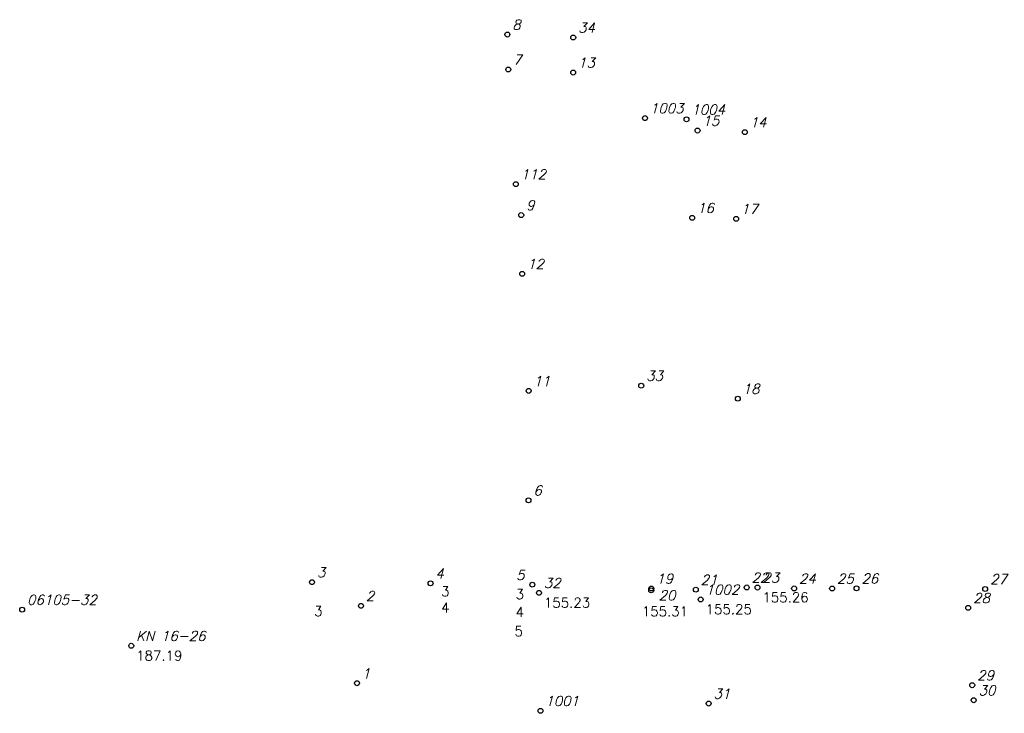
# Model space of a CAD drawing. Extents: x 42110 to 42210, y 377894 to 377965.
import ezdxf

# ---------------------------------------------------------------- set-up
doc = ezdxf.new("R2010")
doc.units = 0
doc.header["$MEASUREMENT"] = 0
doc.layers.get('0').update_dxf_attribs({"linetype": 'CONTINUOUS'})
for name, color, linetype in [('B-B', 4, 'CONTINUOUS'), ('B-G', 3, 'CONTINUOUS'), ('B-R', 1, 'CONTINUOUS'), ('B-S', 7, 'CONTINUOUS'), ('B-Y', 7, 'CONTINUOUS'), ('H-S', 3, 'CONTINUOUS'), ('LAY3', 12, 'CONTINUOUS'), ('LAY4', 45, 'CONTINUOUS'), ('LAY5', 78, 'CONTINUOUS'), ('S-B1', 4, 'CONTINUOUS'), ('S-G1', 3, 'CONTINUOUS'), ('S-R1', 1, 'CONTINUOUS'), ('S-S1', 2, 'CONTINUOUS'), ('S-Y1', 2, 'CONTINUOUS')]:
    doc.layers.add(name, color=color, linetype=linetype)
doc.styles.add('F0', font='TXT8')
doc.styles.add('R0', font='TXT8', dxfattribs={"oblique": 15.0003})

# ---------------------------------------------------------------- blocks, each defined once
blk = doc.blocks.new('GDK10')
blk.add_circle((0, 0), 0.5)
at = {"layer": 'B-S', "style": 'R0', "oblique": 15.0003}
blk.add_attdef('BEZ', (1, 1), '', height=2, dxfattribs=at)
at = {"layer": 'H-S', "style": 'F0'}
blk.add_attdef('HOEHE', (1, -3), '', height=2, dxfattribs=at)
blk = doc.blocks.new('GDK3')
blk.add_circle((0, 0), 0.5)
at = {"layer": 'B-S', "style": 'R0', "oblique": 15.0003}
blk.add_attdef('BEZ', (1, 1), '', height=2, dxfattribs=at)
at = {"layer": 'H-S', "style": 'F0'}
for tag, p in [('HOEHE', (1, -3)), ('ATT3', (0.43, -6.9))]:
    blk.add_attdef(tag, p, '', height=2, dxfattribs=at)
blk = doc.blocks.new('GDK4')
blk.add_circle((0, 0), 0.5)
at = {"layer": 'B-S', "style": 'R0', "oblique": 15.0003}
blk.add_attdef('BEZ', (1, 1), '', height=2, dxfattribs=at)
at = {"layer": 'H-S', "style": 'F0'}
for tag, p in [('HOEHE', (1, -3)), ('ATT3', (0.43, -6.9)), ('ATT4', (0.22, -11))]:
    blk.add_attdef(tag, p, '', height=2, dxfattribs=at)
blk = doc.blocks.new('GDK5')
blk.add_circle((0, 0), 0.5)
at = {"layer": 'B-S', "style": 'R0', "oblique": 15.0003}
blk.add_attdef('BEZ', (1, 1), '', height=2, dxfattribs=at)
at = {"layer": 'H-S', "style": 'F0'}
for tag, p in [('HOEHE', (1, -3)), ('ATT3', (0.43, -6.9)), ('ATT4', (0.22, -11)), ('ATT5', (0.22, -15.1))]:
    blk.add_attdef(tag, p, '', height=2, dxfattribs=at)

msp = doc.modelspace()

# ---------------------------------------------------------------- block references
at = {"layer": 'S-B1'}
ref = msp.add_blockref('GDK10', (42195.23, 377907.03), dxfattribs=dict(at, xscale=0.5, yscale=0.5, zscale=0.5))
ref.add_attrib('BEZ', '26 ', (42195.73, 377907.53), dxfattribs={"layer": 'B-B', "height": 1, "style": 'R0', "oblique": 15.0003})
ref = msp.add_blockref('GDK10', (42208.34, 377906.96), dxfattribs=dict(at, xscale=0.5, yscale=0.5, zscale=0.5))
ref.add_attrib('BEZ', '27 ', (42208.84, 377907.46), dxfattribs={"layer": 'B-B', "height": 1, "style": 'R0', "oblique": 15.0003})
ref = msp.add_blockref('GDK10', (42206.61, 377905.04), dxfattribs=dict(at, xscale=0.5, yscale=0.5, zscale=0.5))
ref.add_attrib('BEZ', '28 ', (42207.11, 377905.54), dxfattribs={"layer": 'B-B', "height": 1, "style": 'R0', "oblique": 15.0003})
at = {"layer": 'S-G1'}
ref = msp.add_blockref('GDK10', (42182.96, 377944.67), dxfattribs=dict(at, xscale=0.5, yscale=0.5, zscale=0.5))
ref.add_attrib('BEZ', '17 ', (42183.46, 377945.17), dxfattribs={"layer": 'B-G', "height": 1, "style": 'R0', "oblique": 15.0003})
ref = msp.add_blockref('GDK10', (42183.13, 377926.35), dxfattribs=dict(at, xscale=0.5, yscale=0.5, zscale=0.5))
ref.add_attrib('BEZ', '18 ', (42183.63, 377926.85), dxfattribs={"layer": 'B-G', "height": 1, "style": 'R0', "oblique": 15.0003})
ref = msp.add_blockref('GDK10', (42174.32, 377907.01), dxfattribs=dict(at, xscale=0.5, yscale=0.5, zscale=0.5))
ref.add_attrib('BEZ', '19 ', (42174.82, 377907.51), dxfattribs={"layer": 'B-G', "height": 1, "style": 'R0', "oblique": 15.0003})
at = {"layer": 'S-R1'}
ref = msp.add_blockref('GDK10', (42166.36, 377963.14), dxfattribs=dict(at, xscale=0.5, yscale=0.5, zscale=0.5))
ref.add_attrib('BEZ', '34 ', (42166.86, 377963.64), dxfattribs={"layer": 'B-R', "height": 1, "style": 'R0', "oblique": 15.0003})
ref = msp.add_blockref('GDK10', (42159.74, 377959.88), dxfattribs=dict(at, xscale=0.5, yscale=0.5, zscale=0.5))
ref.add_attrib('BEZ', '7 ', (42160.24, 377960.38), dxfattribs={"layer": 'B-R', "height": 1, "style": 'R0', "oblique": 15.0003})
ref = msp.add_blockref('GDK10', (42166.35, 377959.57), dxfattribs=dict(at, xscale=0.5, yscale=0.5, zscale=0.5))
ref.add_attrib('BEZ', '13 ', (42166.85, 377960.07), dxfattribs={"layer": 'B-R', "height": 1, "style": 'R0', "oblique": 15.0003})
ref = msp.add_blockref('GDK10', (42179.03, 377953.66), dxfattribs=dict(at, xscale=0.5, yscale=0.5, zscale=0.5))
ref.add_attrib('BEZ', '15 ', (42179.53, 377954.16), dxfattribs={"layer": 'B-R', "height": 1, "style": 'R0', "oblique": 15.0003})
ref = msp.add_blockref('GDK10', (42183.85, 377953.5), dxfattribs=dict(at, xscale=0.5, yscale=0.5, zscale=0.5))
ref.add_attrib('BEZ', '14 ', (42184.35, 377954), dxfattribs={"layer": 'B-R', "height": 1, "style": 'R0', "oblique": 15.0003})
ref = msp.add_blockref('GDK10', (42160.51, 377948.2), dxfattribs=dict(at, xscale=0.5, yscale=0.5, zscale=0.5))
ref.add_attrib('BEZ', '112 ', (42161.01, 377948.7), dxfattribs={"layer": 'B-R', "height": 1, "style": 'R0', "oblique": 15.0003})
ref = msp.add_blockref('GDK10', (42178.48, 377944.77), dxfattribs=dict(at, xscale=0.5, yscale=0.5, zscale=0.5))
ref.add_attrib('BEZ', '16 ', (42178.98, 377945.27), dxfattribs={"layer": 'B-R', "height": 1, "style": 'R0', "oblique": 15.0003})
ref = msp.add_blockref('GDK10', (42173.29, 377927.67), dxfattribs=dict(at, xscale=0.5, yscale=0.5, zscale=0.5))
ref.add_attrib('BEZ', '33 ', (42173.79, 377928.17), dxfattribs={"layer": 'B-R', "height": 1, "style": 'R0', "oblique": 15.0003})
ref = msp.add_blockref('GDK10', (42184.04, 377907.12), dxfattribs=dict(at, xscale=0.5, yscale=0.5, zscale=0.5))
ref.add_attrib('BEZ', '22 ', (42184.54, 377907.62), dxfattribs={"layer": 'B-R', "height": 1, "style": 'R0', "oblique": 15.0003})
ref = msp.add_blockref('GDK10', (42185.14, 377907.11), dxfattribs=dict(at, xscale=0.5, yscale=0.5, zscale=0.5))
ref.add_attrib('BEZ', '23 ', (42185.64, 377907.61), dxfattribs={"layer": 'B-R', "height": 1, "style": 'R0', "oblique": 15.0003})
ref.add_attrib('HOEHE', '155.26', (42185.64, 377905.61), dxfattribs={"layer": 'H-S', "height": 1, "style": 'F0'})
ref = msp.add_blockref('GDK10', (42188.87, 377907.02), dxfattribs=dict(at, xscale=0.5, yscale=0.5, zscale=0.5))
ref.add_attrib('BEZ', '24 ', (42189.37, 377907.52), dxfattribs={"layer": 'B-R', "height": 1, "style": 'R0', "oblique": 15.0003})
ref = msp.add_blockref('GDK10', (42192.74, 377907.01), dxfattribs=dict(at, xscale=0.5, yscale=0.5, zscale=0.5))
ref.add_attrib('BEZ', '25 ', (42193.24, 377907.51), dxfattribs={"layer": 'B-R', "height": 1, "style": 'R0', "oblique": 15.0003})
ref = msp.add_blockref('GDK10', (42162.87, 377906.57), dxfattribs=dict(at, xscale=0.5, yscale=0.5, zscale=0.5))
ref.add_attrib('BEZ', '32 ', (42163.37, 377907.07), dxfattribs={"layer": 'B-R', "height": 1, "style": 'R0', "oblique": 15.0003})
ref.add_attrib('HOEHE', '155.23', (42163.37, 377905.07), dxfattribs={"layer": 'H-S', "height": 1, "style": 'F0'})
ref = msp.add_blockref('GDK10', (42110.2, 377904.86), dxfattribs=dict(at, xscale=0.5, yscale=0.5, zscale=0.5))
ref.add_attrib('BEZ', '06105-32 ', (42110.7, 377905.36), dxfattribs={"layer": 'B-R', "height": 1, "style": 'R0', "oblique": 15.0003})
ref = msp.add_blockref('GDK10', (42144.32, 377897.36), dxfattribs=dict(at, xscale=0.5, yscale=0.5, zscale=0.5))
ref.add_attrib('BEZ', '1 ', (42144.82, 377897.86), dxfattribs={"layer": 'B-R', "height": 1, "style": 'R0', "oblique": 15.0003})
ref = msp.add_blockref('GDK10', (42207.02, 377897.16), dxfattribs=dict(at, xscale=0.5, yscale=0.5, zscale=0.5))
ref.add_attrib('BEZ', '29 ', (42207.52, 377897.66), dxfattribs={"layer": 'B-R', "height": 1, "style": 'R0', "oblique": 15.0003})
ref = msp.add_blockref('GDK10', (42180.16, 377895.29), dxfattribs=dict(at, xscale=0.5, yscale=0.5, zscale=0.5))
ref.add_attrib('BEZ', '31 ', (42180.66, 377895.79), dxfattribs={"layer": 'B-R', "height": 1, "style": 'R0', "oblique": 15.0003})
ref = msp.add_blockref('GDK10', (42207.17, 377895.63), dxfattribs=dict(at, xscale=0.5, yscale=0.5, zscale=0.5))
ref.add_attrib('BEZ', '30 ', (42207.67, 377896.13), dxfattribs={"layer": 'B-R', "height": 1, "style": 'R0', "oblique": 15.0003})
at = {"layer": 'S-S1', "xscale": 0.5, "yscale": 0.5, "zscale": 0.5}
for name, p, values in [('GDK10', (42159.65, 377963.44), {'BEZ': '8 '}), ('GDK3', (42173.67, 377954.93), {'BEZ': '1003 '}), ('GDK3', (42177.9, 377954.8), {'BEZ': '1004 '}), ('GDK10', (42161.06, 377945.05), {'BEZ': '9 '}), ('GDK10', (42161.16, 377939.07), {'BEZ': '12 '}), ('GDK10', (42161.82, 377927.14), {'BEZ': '11 '}), ('GDK3', (42161.8, 377915.99), {'BEZ': '6 '}), ('GDK3', (42179.35, 377905.9), {'BEZ': '1002 ', 'HOEHE': '155.25'}), ('GDK10', (42144.73, 377905.25), {'BEZ': '2 '}), ('GDK10', (42121.32, 377901.18), {'BEZ': 'KN 16-26 ', 'HOEHE': '187.19'}), ('GDK3', (42163.02, 377894.55), {'BEZ': '1001 '})]:
    msp.add_blockref(name, p, dxfattribs=at).add_auto_attribs(values)
at = {"layer": 'S-S1'}
ref = msp.add_blockref('GDK3', (42139.74, 377907.66), dxfattribs=dict(at, xscale=0.5, yscale=0.5, zscale=0.5))
ref.add_attrib('BEZ', '3 ', (42140.24, 377908.16), dxfattribs={"layer": 'B-S', "height": 1, "style": 'R0', "oblique": 15.0003})
ref.add_attrib('ATT3', '3', (42139.96, 377904.21), dxfattribs={"layer": 'LAY3', "height": 1, "style": 'F0'})
ref = msp.add_blockref('GDK4', (42151.82, 377907.54), dxfattribs=dict(at, xscale=0.5, yscale=0.5, zscale=0.5))
ref.add_attrib('BEZ', '4 ', (42152.32, 377908.04), dxfattribs={"layer": 'B-S', "height": 1, "style": 'R0', "oblique": 15.0003})
ref.add_attrib('ATT3', '3', (42152.9, 377906.22), dxfattribs={"layer": 'LAY3', "height": 1, "style": 'F0'})
ref.add_attrib('ATT4', '4', (42152.9, 377904.56), dxfattribs={"layer": 'LAY4', "height": 1, "style": 'F0'})
ref = msp.add_blockref('GDK5', (42162.19, 377907.4), dxfattribs=dict(at, xscale=0.5, yscale=0.5, zscale=0.5))
ref.add_attrib('BEZ', '5 ', (42160.54, 377907.88), dxfattribs={"layer": 'B-S', "height": 1, "style": 'R0', "oblique": 15.0003})
ref.add_attrib('ATT3', '3', (42160.49, 377905.93), dxfattribs={"layer": 'LAY3', "height": 1, "style": 'F0'})
ref.add_attrib('ATT4', '4', (42160.49, 377904.11), dxfattribs={"layer": 'LAY4', "height": 1, "style": 'F0'})
ref.add_attrib('ATT5', '5', (42160.37, 377902.16), dxfattribs={"layer": 'LAY5', "height": 1, "style": 'F0'})
at = {"layer": 'S-Y1'}
ref = msp.add_blockref('GDK10', (42178.85, 377906.9), dxfattribs=dict(at, xscale=0.5, yscale=0.5, zscale=0.5))
ref.add_attrib('BEZ', '21 ', (42179.35, 377907.4), dxfattribs={"layer": 'B-Y', "height": 1, "style": 'R0', "oblique": 15.0003})
ref = msp.add_blockref('GDK10', (42174.31, 377906.82), dxfattribs=dict(at, xscale=0.5, yscale=0.5, zscale=0.5))
ref.add_attrib('BEZ', '20 ', (42175.07, 377905.82), dxfattribs={"layer": 'B-Y', "height": 1, "style": 'R0', "oblique": 15.0003})
ref.add_attrib('HOEHE', '155.31', (42173.35, 377904.19), dxfattribs={"layer": 'H-S', "height": 1, "style": 'F0'})

doc.saveas('drawing.dxf')
